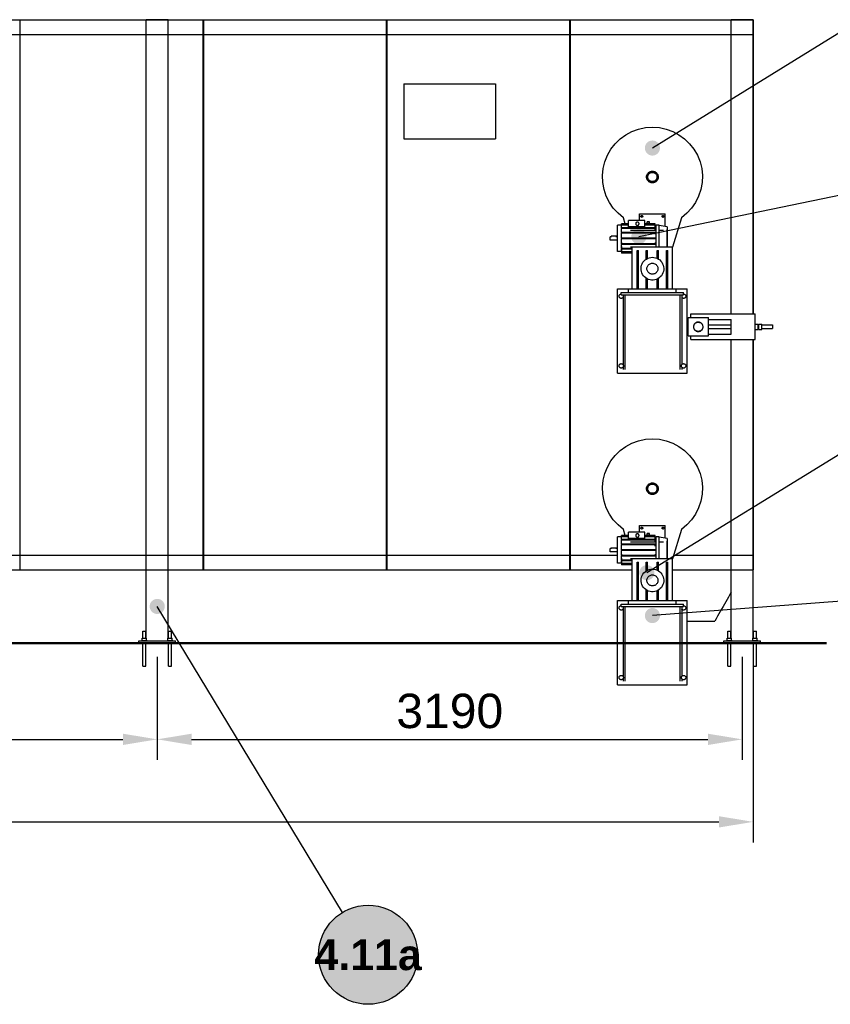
# Model space of a CAD drawing. Header units: millimetres. Extents: x 0 to 420, y 0 to 297.
# Tile 11 of 19: x 171 to 230, y 173 to 244. Entities that reach past the tile are written whole.
import ezdxf
from ezdxf.enums import TextEntityAlignment as Align

# ---------------------------------------------------------------- set-up
doc = ezdxf.new("R2010")
doc.units = ezdxf.units.MM
doc.header["$LTSCALE"] = 0.5
for name, color, linetype, lineweight in [('CONTORNO', 7, 'CONTINUOUS', 50), ('COTAS', 7, 'CONTINUOUS', 25), ('FINO', 7, 'CONTINUOUS', 25), ('RELLENO', 9, 'CONTINUOUS', 13)]:
    doc.layers.add(name, color=color, linetype=linetype, lineweight=lineweight)
doc.styles.add('NEGRITA', font='arialbd.ttf')
doc.styles.get("Standard").update_dxf_attribs({"font": 'arial.ttf'})
doc.dimstyles.new('IRAM', dxfattribs={"dimtxt": 2.5, "dimasz": 2.5, "dimexe": 1.5, "dimexo": 1, "dimgap": 0.8, "dimtad": 1, "dimdec": 1, "dimtxsty": 'Standard', "dimcen": 2.5, "dimazin": 3, "dimtfac": 1, "dimtmove": 0, "dimatfit": 3})

msp = doc.modelspace()

# ---------------------------------------------------------------- hatches: boundary and pattern name
at = {"layer": 'COTAS'}
h = msp.add_hatch(color=7, dxfattribs=at)
edge = h.paths.add_edge_path()
edge.add_arc((216.8, 235.04), 0.55, 0, 360)
h = msp.add_hatch(color=7, dxfattribs=at)
edge = h.paths.add_edge_path()
edge.add_arc((215.8133, 228.5867), 0.55, 0, 360)
h = msp.add_hatch(color=7, dxfattribs=at)
edge = h.paths.add_edge_path()
edge.add_arc((216.4, 204.16), 0.55, 0, 360)
h = msp.add_hatch(color=7, dxfattribs=at)
edge = h.paths.add_edge_path()
edge.add_arc((180.8, 201.7067), 0.55, 0, 360)
h = msp.add_hatch(color=7, dxfattribs=at)
edge = h.paths.add_edge_path()
edge.add_arc((216.8, 201.04), 0.55, 0, 360)
at = {"layer": 'RELLENO', "true_color": 0xffffff}
h = msp.add_hatch(color=7, dxfattribs=at)
edge = h.paths.add_edge_path()
edge.add_arc((196.1333, 176.3733), 3.6, 0, 360)

# ---------------------------------------------------------------- linework, layer by layer
at = {"layer": 'CONTORNO'}
msp.add_line((30.8, 199.04), (229.4667, 199.04), dxfattribs=at)
at = {"layer": 'COTAS'}
for p, q in [((231.0674, 243.8199), (216.8, 235.04)), ((230.6079, 231.6446), (215.8133, 228.5867)), ((231.0648, 213.1574), (216.4, 204.16)), ((230.5439, 202.0972), (216.8, 201.04)), ((194.2692, 179.4531), (180.8, 201.7067))]:
    msp.add_line(p, q, dxfattribs=at)
msp.add_circle((196.1333, 176.3733), 3.6, dxfattribs=at)
at = {"layer": 'FINO'}
for p, q in [((50.8, 244.3733), (224.1333, 244.3733)), ((170.82, 244.3733), (184.1133, 244.3733)), ((170.82, 244.3733), (170.82, 204.3733)), ((180, 199.3867), (180, 244.3733)), ((181.6, 244.3733), (180, 244.3733)), ((181.6, 199.3867), (181.6, 244.3733)), ((184.1133, 244.3733), (184.1133, 204.3733)), ((184.1533, 244.3733), (197.4467, 244.3733)), ((184.1533, 244.3733), (184.1533, 204.3733)), ((197.4467, 244.3733), (197.4467, 204.3733)), ((197.4867, 244.3733), (210.78, 244.3733)), ((197.4867, 244.3733), (197.4867, 204.3733)), ((210.78, 244.3733), (210.78, 204.3733)), ((210.82, 244.3733), (224.1133, 244.3733)), ((210.82, 244.3733), (210.82, 204.3733)), ((222.5333, 222.9733), (222.5333, 244.3733)), ((224.1333, 244.3733), (222.5333, 244.3733)), ((224.1133, 244.3733), (224.1133, 222.9733)), ((224.1333, 222.9733), (224.1333, 244.3733)), ((224.1333, 243.3067), (224.1333, 244.3733)), ((50.8, 243.3067), (224.1333, 243.3067)), ((198.7333, 239.7067), (205.4, 239.7067)), ((198.7333, 239.7067), (198.7333, 235.7067)), ((205.4, 239.7067), (205.4, 235.7067)), ((198.7333, 235.7067), (205.4, 235.7067)), ((214.8267, 229.5333), (214.696, 229.972)), ((215.8667, 229.768), (215.8667, 230.2667)), ((215.8667, 230.2667), (217.7333, 230.2667)), ((217.7333, 229.34), (217.7333, 230.2667)), ((218.904, 229.972), (218.2667, 227.8387)), ((214.5547, 229.4267), (214.2667, 229.4267)), ((214.5547, 229.464), (214.5547, 229.5333)), ((215.0587, 229.5333), (214.5547, 229.5333)), ((214.5547, 229.464), (214.5547, 229.4413)), ((215.0587, 229.464), (214.5547, 229.464)), ((214.5547, 229.244), (214.5547, 229.4413)), ((215.0587, 229.4413), (214.5547, 229.4413)), ((214.5547, 229.2413), (214.5547, 229.2)), ((217.0027, 229.2413), (214.5547, 229.2413)), ((214.5547, 229.0493), (214.5547, 229.2)), ((217.0027, 229.2), (214.5547, 229.2)), ((215.0587, 229.32), (215.0587, 229.768)), ((216.2467, 229.768), (215.0587, 229.768)), ((216.2467, 229.32), (215.0587, 229.32)), ((216.2467, 229.32), (216.2467, 229.768)), ((217.0027, 229.5333), (216.2467, 229.5333)), ((217.0027, 229.464), (216.2467, 229.464)), ((217.0027, 229.4413), (216.2467, 229.4413)), ((216.4187, 229.5333), (216.4187, 229.6667)), ((216.5787, 229.5333), (216.5787, 229.6667)), ((217.0027, 229.464), (217.0027, 229.5333)), ((217.0027, 229.464), (217.0027, 229.4413)), ((217.0027, 229.244), (217.0027, 229.4413)), ((217.0747, 229.384), (217.0027, 229.384)), ((217.0027, 229.2413), (217.0027, 229.2)), ((217.0027, 229.0667), (217.0027, 229.2)), ((217.2907, 229.4267), (217.0747, 229.4267)), ((217.8667, 229.32), (217.2907, 229.4053)), ((213.8133, 228.5933), (213.7333, 228.5933)), ((213.8133, 228.5667), (213.8133, 228.62)), ((214.1867, 228.62), (213.8133, 228.62)), ((214.1867, 228.5667), (214.1867, 228.62)), ((214.2667, 228.5933), (214.1867, 228.5933)), ((214.5547, 228.9013), (214.5547, 228.848)), ((217.0027, 228.9013), (214.5547, 228.9013)), ((214.5547, 228.7667), (214.5547, 228.848)), ((217.0027, 228.848), (214.5547, 228.848)), ((214.5547, 228.496), (214.5547, 228.4373)), ((217.0027, 228.496), (214.5547, 228.496)), ((217.0027, 228.4373), (214.5547, 228.4373)), ((215.2, 229.0667), (217.0747, 229.0667)), ((217.0027, 228.9013), (217.0027, 228.848)), ((217.0027, 228.7667), (217.0027, 228.848)), ((217.0027, 228.496), (217.0027, 228.4373)), ((217.2907, 229.0667), (217.6, 229.0667)), ((217.8667, 227.8667), (217.8667, 229.1067)), ((217.8867, 229.1067), (217.8667, 229.1067)), ((217.8867, 227.8667), (217.8867, 229.1067)), ((214.2667, 228.34), (213.7333, 228.34)), ((214.5547, 228.1667), (214.5547, 228.0853)), ((214.5547, 228.0853), (214.5547, 228.032)), ((217.0027, 228.0853), (214.5547, 228.0853)), ((217.0027, 228.032), (214.5547, 228.032)), ((214.5547, 227.884), (214.5547, 227.7333)), ((214.5547, 227.7333), (214.5547, 227.692)), ((215.3333, 227.7333), (214.5547, 227.7333)), ((215.3333, 227.692), (214.5547, 227.692)), ((215.2, 227.8667), (215.3333, 227.8667)), ((215.3333, 224.8), (215.3333, 227.8667)), ((215.3333, 227.8667), (218.2667, 227.8667)), ((217.0027, 228.1667), (217.0027, 228.0853)), ((217.0027, 228.0853), (217.0027, 228.032)), ((218.2667, 224.8), (218.2667, 227.8667)), ((214.5547, 227.5067), (214.2667, 227.5067)), ((214.5547, 227.6893), (214.5547, 227.492)), ((214.5547, 227.492), (214.5547, 227.4693)), ((215.3333, 227.492), (214.5547, 227.492)), ((214.5547, 227.4693), (214.5547, 227.4)), ((215.3333, 227.4693), (214.5547, 227.4693)), ((215.3333, 227.4), (214.5547, 227.4)), ((215.68, 224.8), (215.68, 227.6)), ((215.68, 227.6), (215.7867, 227.6)), ((215.7867, 224.8), (215.7867, 227.6)), ((216.3467, 226.9573), (216.3467, 227.6)), ((216.3467, 227.6), (216.4533, 227.6)), ((216.4533, 227.0173), (216.4533, 227.6)), ((217.1467, 227.0173), (217.1467, 227.6)), ((217.1467, 227.6), (217.2533, 227.6)), ((217.2533, 226.9573), (217.2533, 227.6)), ((217.8133, 224.8), (217.8133, 227.6)), ((217.8133, 227.6), (217.92, 227.6)), ((217.92, 224.8), (217.92, 227.6)), ((216.3467, 224.8), (216.3467, 225.576)), ((217.2533, 224.8), (217.2533, 225.576)), ((216.4533, 224.8), (216.4533, 225.516)), ((217.1467, 224.8), (217.1467, 225.516)), ((214.2667, 218.6667), (214.2667, 224.8)), ((214.2667, 224.8), (215.0667, 224.8)), ((214.5333, 224.3733), (214.5333, 224.5333)), ((214.5333, 224.5333), (219.0667, 224.5333)), ((214.5333, 224.3733), (219.0667, 224.3733)), ((214.6667, 224.3733), (214.6667, 219.288)), ((214.8, 224.3733), (214.8, 218.9333)), ((215.0667, 224.5333), (215.0667, 224.8)), ((215.0667, 224.8), (218.5333, 224.8)), ((215.28, 224.36), (215.28, 224.3733)), ((215.28, 224.36), (215.52, 224.36)), ((215.52, 224.36), (215.52, 224.3733)), ((218.08, 224.36), (218.08, 224.3733)), ((218.08, 224.36), (218.32, 224.36)), ((218.32, 224.36), (218.32, 224.3733)), ((218.5333, 224.5333), (218.5333, 224.8)), ((218.5333, 224.8), (219.3333, 224.8)), ((218.8, 224.3733), (218.8, 218.9333)), ((218.9333, 224.3733), (218.9333, 219.288)), ((219.0667, 224.3733), (219.0667, 224.5333)), ((219.3333, 218.6667), (219.3333, 224.8)), ((219.4, 221.3733), (219.4, 222.7067)), ((219.4, 222.7067), (220.8667, 222.7067)), ((219.6, 222.7067), (219.6, 222.9733)), ((219.6, 222.9733), (224.2667, 222.9733)), ((220.8667, 221.3733), (220.8667, 222.7067)), ((224.2667, 221.1067), (224.2667, 222.9733)), ((220.8667, 222.5733), (222.5333, 222.5733)), ((220.8667, 222.1733), (222.5333, 222.1733)), ((222.5333, 222.1733), (222.5333, 222.5733)), ((222.5333, 221.5067), (222.5333, 222.5733)), ((224.2667, 222.24), (224.48, 222.24)), ((224.48, 221.84), (224.48, 222.24)), ((224.48, 222.1733), (224.5333, 222.1733)), ((224.5333, 221.84), (224.5333, 222.24)), ((224.5333, 222.24), (224.7467, 222.24)), ((224.7467, 221.84), (224.7467, 222.24)), ((224.7467, 222.1733), (225.5333, 222.1733)), ((219.4, 221.3733), (220.8667, 221.3733)), ((219.6, 221.1067), (219.6, 221.3733)), ((220.8667, 221.9067), (222.5333, 221.9067)), ((220.8667, 221.5067), (222.5333, 221.5067)), ((222.5333, 221.5067), (222.5333, 221.9067)), ((224.2667, 221.84), (224.48, 221.84)), ((224.48, 221.9067), (224.5333, 221.9067)), ((224.5333, 221.84), (224.7467, 221.84)), ((224.7467, 221.9067), (225.5333, 221.9067)), ((219.6, 221.1067), (224.2667, 221.1067)), ((222.5333, 199.3867), (222.5333, 221.1067)), ((224.1133, 221.1067), (224.1133, 204.3733)), ((224.1333, 199.3867), (224.1333, 221.1067)), ((214.6667, 219.112), (214.6667, 218.9333)), ((218.9333, 219.112), (218.9333, 218.9333)), ((214.2667, 218.6667), (219.3333, 218.6667)), ((214.8267, 206.8667), (214.696, 207.3053)), ((215.0587, 206.6533), (215.0587, 207.1013)), ((216.2467, 207.1013), (215.0587, 207.1013)), ((215.8667, 207.1013), (215.8667, 207.6)), ((215.8667, 207.6), (217.7333, 207.6)), ((216.2467, 206.6533), (216.2467, 207.1013)), ((216.4187, 206.8667), (216.4187, 207)), ((216.5787, 206.8667), (216.5787, 207)), ((217.7333, 206.6733), (217.7333, 207.6)), ((218.904, 207.3053), (218.2667, 205.172)), ((214.5547, 206.76), (214.2667, 206.76)), ((214.5547, 206.7973), (214.5547, 206.8667)), ((215.0587, 206.8667), (214.5547, 206.8667)), ((214.5547, 206.7973), (214.5547, 206.7747)), ((215.0587, 206.7973), (214.5547, 206.7973)), ((214.5547, 206.5773), (214.5547, 206.7747)), ((215.0587, 206.7747), (214.5547, 206.7747)), ((214.5547, 206.5747), (214.5547, 206.5333)), ((217.0027, 206.5747), (214.5547, 206.5747)), ((214.5547, 206.3827), (214.5547, 206.5333)), ((217.0027, 206.5333), (214.5547, 206.5333)), ((214.5547, 206.2347), (214.5547, 206.1813)), ((217.0027, 206.2347), (214.5547, 206.2347)), ((216.2467, 206.6533), (215.0587, 206.6533)), ((215.2, 206.4), (217.0747, 206.4)), ((217.0027, 206.8667), (216.2467, 206.8667)), ((217.0027, 206.7973), (216.2467, 206.7973)), ((217.0027, 206.7747), (216.2467, 206.7747)), ((217.0027, 206.7973), (217.0027, 206.8667)), ((217.0027, 206.7973), (217.0027, 206.7747)), ((217.0027, 206.5773), (217.0027, 206.7747)), ((217.0747, 206.7173), (217.0027, 206.7173)), ((217.0027, 206.5747), (217.0027, 206.5333)), ((217.0027, 206.4), (217.0027, 206.5333)), ((217.0027, 206.2347), (217.0027, 206.1813)), ((217.2907, 206.76), (217.0747, 206.76)), ((217.8667, 206.6533), (217.2907, 206.7387)), ((217.2907, 206.4), (217.6, 206.4)), ((217.8667, 205.2), (217.8667, 206.44)), ((217.8867, 206.44), (217.8667, 206.44)), ((217.8867, 205.2), (217.8867, 206.44)), ((213.8133, 205.9267), (213.7333, 205.9267)), ((214.2667, 205.6733), (213.7333, 205.6733)), ((213.8133, 205.9), (213.8133, 205.9533)), ((214.1867, 205.9533), (213.8133, 205.9533)), ((214.1867, 205.9), (214.1867, 205.9533)), ((214.2667, 205.9267), (214.1867, 205.9267)), ((214.5547, 206.1), (214.5547, 206.1813)), ((217.0027, 206.1813), (214.5547, 206.1813)), ((214.5547, 205.8293), (214.5547, 205.7707)), ((217.0027, 205.8293), (214.5547, 205.8293)), ((217.0027, 205.7707), (214.5547, 205.7707)), ((214.5547, 205.5), (214.5547, 205.4187)), ((217.0027, 206.1), (217.0027, 206.1813)), ((217.0027, 205.8293), (217.0027, 205.7707)), ((217.0027, 205.5), (217.0027, 205.4187)), ((50.8, 205.44), (214.2667, 205.44)), ((214.5547, 204.84), (214.2667, 204.84)), ((214.5547, 205.4187), (214.5547, 205.3653)), ((217.0027, 205.4187), (214.5547, 205.4187)), ((217.0027, 205.3653), (214.5547, 205.3653)), ((214.5547, 205.2173), (214.5547, 205.0667)), ((214.5547, 205.0667), (214.5547, 205.0253)), ((215.3333, 205.0667), (214.5547, 205.0667)), ((215.3333, 205.0253), (214.5547, 205.0253)), ((214.5547, 205.0227), (214.5547, 204.8253)), ((214.5547, 204.8253), (214.5547, 204.8027)), ((215.3333, 204.8253), (214.5547, 204.8253)), ((214.5547, 204.8027), (214.5547, 204.7333)), ((215.3333, 204.8027), (214.5547, 204.8027)), ((215.2, 205.2), (215.3333, 205.2)), ((215.3333, 202.1333), (215.3333, 205.2)), ((215.3333, 205.2), (218.2667, 205.2)), ((215.68, 202.1333), (215.68, 204.9333)), ((215.68, 204.9333), (215.7867, 204.9333)), ((215.7867, 202.1333), (215.7867, 204.9333)), ((216.3467, 204.2907), (216.3467, 204.9333)), ((216.3467, 204.9333), (216.4533, 204.9333)), ((216.4533, 204.3507), (216.4533, 204.9333)), ((217.0027, 205.4187), (217.0027, 205.3653)), ((217.1467, 204.3507), (217.1467, 204.9333)), ((217.1467, 204.9333), (217.2533, 204.9333)), ((217.2533, 204.2907), (217.2533, 204.9333)), ((217.8133, 202.1333), (217.8133, 204.9333)), ((217.8133, 204.9333), (217.92, 204.9333)), ((217.92, 202.1333), (217.92, 204.9333)), ((218.2667, 202.1333), (218.2667, 205.2)), ((218.3467, 205.44), (224.1333, 205.44)), ((224.1333, 204.3733), (224.1333, 205.44)), ((50.8, 204.3733), (215.3333, 204.3733)), ((170.82, 204.3733), (184.1133, 204.3733)), ((184.1533, 204.3733), (197.4467, 204.3733)), ((197.4867, 204.3733), (210.78, 204.3733)), ((210.82, 204.3733), (215.3333, 204.3733)), ((215.3333, 204.7333), (214.5547, 204.7333)), ((218.2667, 204.3733), (224.1133, 204.3733)), ((218.2667, 204.3733), (224.1333, 204.3733)), ((216.3467, 202.1333), (216.3467, 202.9093)), ((216.4533, 202.1333), (216.4533, 202.8493)), ((217.1467, 202.1333), (217.1467, 202.8493)), ((217.2533, 202.1333), (217.2533, 202.9093)), ((214.2667, 196), (214.2667, 202.1333)), ((214.2667, 202.1333), (215.0667, 202.1333)), ((215.0667, 201.8667), (215.0667, 202.1333)), ((215.0667, 202.1333), (218.5333, 202.1333)), ((218.5333, 201.8667), (218.5333, 202.1333)), ((218.5333, 202.1333), (219.3333, 202.1333)), ((219.3333, 196), (219.3333, 202.1333)), ((214.5333, 201.7067), (214.5333, 201.8667)), ((214.5333, 201.8667), (219.0667, 201.8667)), ((214.5333, 201.7067), (219.0667, 201.7067)), ((214.6667, 201.7067), (214.6667, 196.6213)), ((214.8, 201.7067), (214.8, 196.2667)), ((215.28, 201.6933), (215.28, 201.7067)), ((215.28, 201.6933), (215.52, 201.6933)), ((215.52, 201.6933), (215.52, 201.7067)), ((218.08, 201.6933), (218.08, 201.7067)), ((218.08, 201.6933), (218.32, 201.6933)), ((218.32, 201.6933), (218.32, 201.7067)), ((218.8, 201.7067), (218.8, 196.2667)), ((218.9333, 201.7067), (218.9333, 196.6213)), ((219.0667, 201.7067), (219.0667, 201.8667)), ((219.3333, 200.64), (221.3333, 200.64)), ((179.76, 199.3867), (179.76, 199.9067)), ((179.9733, 199.3867), (179.9733, 199.9067)), ((181.6267, 199.3867), (181.6267, 199.9067)), ((181.84, 199.3867), (181.84, 199.9067)), ((222.2933, 199.3867), (222.2933, 199.9067)), ((222.5067, 199.3867), (222.5067, 199.9067)), ((224.16, 199.3867), (224.16, 199.9067)), ((224.3733, 199.3867), (224.3733, 199.9067)), ((179.4667, 199.04), (179.4667, 199.2)), ((179.4667, 199.2), (182.1333, 199.2)), ((179.6667, 199.2), (179.6667, 199.24)), ((179.7067, 199.2), (179.7067, 199.3867)), ((179.7067, 199.3867), (180.0267, 199.3867)), ((180.0267, 199.2), (180.0267, 199.3867)), ((180.0667, 199.2), (180.0667, 199.24)), ((181.5333, 199.2), (181.5333, 199.24)), ((181.5733, 199.2), (181.5733, 199.3867)), ((181.5733, 199.3867), (181.8933, 199.3867)), ((181.8933, 199.2), (181.8933, 199.3867)), ((181.9333, 199.2), (181.9333, 199.24)), ((182.1333, 199.04), (182.1333, 199.2)), ((222, 199.04), (222, 199.2)), ((222, 199.2), (224.6667, 199.2)), ((222.2, 199.2), (222.2, 199.24)), ((222.24, 199.2), (222.24, 199.3867)), ((222.24, 199.3867), (222.56, 199.3867)), ((222.56, 199.2), (222.56, 199.3867)), ((222.6, 199.2), (222.6, 199.24)), ((224.0667, 199.2), (224.0667, 199.24)), ((224.1067, 199.2), (224.1067, 199.3867)), ((224.1067, 199.3867), (224.4267, 199.3867)), ((224.4267, 199.2), (224.4267, 199.3867)), ((224.4667, 199.2), (224.4667, 199.24)), ((224.6667, 199.04), (224.6667, 199.2)), ((179.4667, 199.04), (182.1333, 199.04)), ((179.76, 197.3733), (179.76, 199.04)), ((179.9733, 197.3733), (179.9733, 199.04)), ((181.6267, 197.3733), (181.6267, 199.04)), ((181.84, 197.3733), (181.84, 199.04)), ((222, 199.04), (224.6667, 199.04)), ((222.2933, 197.3733), (222.2933, 199.04)), ((222.5067, 197.3733), (222.5067, 199.04)), ((224.16, 197.3733), (224.16, 199.04)), ((224.3733, 197.3733), (224.3733, 199.04)), ((214.6667, 196.4453), (214.6667, 196.2667)), ((218.9333, 196.4453), (218.9333, 196.2667)), ((214.2667, 196), (219.3333, 196))]:
    msp.add_line(p, q, dxfattribs=at)
for points in [[(214.696, 229.972), (214.3027, 230.296), (213.9587, 230.6707), (213.6693, 231.0893), (213.4427, 231.5453), (213.2813, 232.028), (213.1893, 232.528), (213.1693, 233.0373), (213.2187, 233.544), (213.3387, 234.0373), (213.528, 234.5107), (213.78, 234.952), (214.092, 235.3547), (214.4573, 235.7093), (214.868, 236.0093), (215.316, 236.2493), (215.7947, 236.424), (216.292, 236.5307), (216.8, 236.5667), (217.308, 236.5307), (217.8053, 236.424), (218.284, 236.2493), (218.732, 236.0093), (219.1427, 235.7093), (219.508, 235.3547), (219.82, 234.952), (220.072, 234.5107), (220.2613, 234.0373), (220.3813, 233.544), (220.4307, 233.0373), (220.4107, 232.528), (220.3187, 232.028), (220.1573, 231.5453), (219.9307, 231.0893), (219.6413, 230.6707), (219.2973, 230.296), (218.904, 229.972)], [(216.8, 233.36), (216.86, 233.356), (216.9173, 233.344), (216.9733, 233.3227), (217.0267, 233.2947), (217.0747, 233.26), (217.1173, 233.2187), (217.1533, 233.172), (217.184, 233.12), (217.2053, 233.0653), (217.22, 233.008), (217.2267, 232.948), (217.224, 232.8893), (217.2133, 232.8307), (217.196, 232.7733), (217.1693, 232.72), (217.136, 232.6707), (217.096, 232.6267), (217.0507, 232.588), (217, 232.556), (216.9453, 232.532), (216.8893, 232.516), (216.8293, 232.508), (216.7707, 232.508), (216.7107, 232.516), (216.6547, 232.532), (216.6, 232.556), (216.5493, 232.588), (216.504, 232.6267), (216.464, 232.6707), (216.4307, 232.72), (216.404, 232.7733), (216.3867, 232.8307), (216.376, 232.8893), (216.3733, 232.948), (216.38, 233.008), (216.3947, 233.0653), (216.416, 233.12), (216.4467, 233.172), (216.4827, 233.2187), (216.5253, 233.26), (216.5733, 233.2947), (216.6267, 233.3227), (216.6827, 233.344), (216.74, 233.356), (216.8, 233.36)], [(216.8, 233.3333), (216.8573, 233.3293), (216.9133, 233.3173), (216.9667, 233.2973), (217.016, 233.2693), (217.0613, 233.236), (217.1027, 233.1947), (217.136, 233.1493), (217.164, 233.1), (217.184, 233.0467), (217.196, 232.9907), (217.2, 232.9333), (217.196, 232.876), (217.184, 232.82), (217.164, 232.7667), (217.136, 232.7173), (217.1027, 232.672), (217.0613, 232.6307), (217.016, 232.5973), (216.9667, 232.5693), (216.9133, 232.5493), (216.8573, 232.5373), (216.8, 232.5333), (216.7427, 232.5373), (216.6867, 232.5493), (216.6333, 232.5693), (216.584, 232.5973), (216.5387, 232.6307), (216.4973, 232.672), (216.464, 232.7173), (216.436, 232.7667), (216.416, 232.82), (216.404, 232.876), (216.4, 232.9333), (216.404, 232.9907), (216.416, 233.0467), (216.436, 233.1), (216.464, 233.1493), (216.4973, 233.1947), (216.5387, 233.236), (216.584, 233.2693), (216.6333, 233.2973), (216.6867, 233.3173), (216.7427, 233.3293), (216.8, 233.3333)], [(216.8, 233.2667), (216.8467, 233.264), (216.892, 233.2533), (216.936, 233.2373), (216.976, 233.216), (217.0147, 233.1893), (217.048, 233.156), (217.076, 233.12), (217.1, 233.08), (217.1173, 233.036), (217.128, 232.9907), (217.1333, 232.9453), (217.132, 232.8987), (217.124, 232.8533), (217.1093, 232.808), (217.0893, 232.7667), (217.0627, 232.728), (217.032, 232.6933), (216.996, 232.664), (216.956, 232.6387), (216.9147, 232.62), (216.8693, 232.6067), (216.8227, 232.6013), (216.7773, 232.6013), (216.7307, 232.6067), (216.6853, 232.62), (216.644, 232.6387), (216.604, 232.664), (216.568, 232.6933), (216.5373, 232.728), (216.5107, 232.7667), (216.4907, 232.808), (216.476, 232.8533), (216.468, 232.8987), (216.4667, 232.9453), (216.472, 232.9907), (216.4827, 233.036), (216.5, 233.08), (216.524, 233.12), (216.552, 233.156), (216.5853, 233.1893), (216.624, 233.216), (216.664, 233.2373), (216.708, 233.2533), (216.7533, 233.264), (216.8, 233.2667)], [(216.0267, 230.1333), (216.036, 230.1333), (216.0453, 230.1307), (216.0533, 230.128), (216.0613, 230.1227), (216.0693, 230.1173), (216.076, 230.1107), (216.0813, 230.104), (216.0867, 230.096), (216.0907, 230.0867), (216.092, 230.0787), (216.0933, 230.0693), (216.0933, 230.06), (216.092, 230.0507), (216.088, 230.0413), (216.084, 230.0333), (216.0787, 230.0253), (216.0733, 230.0187), (216.0653, 230.0133), (216.0573, 230.008), (216.0493, 230.004), (216.04, 230.0013), (216.0307, 230), (216.0227, 230), (216.0133, 230.0013), (216.004, 230.004), (215.996, 230.008), (215.988, 230.0133), (215.98, 230.0187), (215.9747, 230.0253), (215.9693, 230.0333), (215.9653, 230.0413), (215.9613, 230.0507), (215.96, 230.06), (215.96, 230.0693), (215.9613, 230.0787), (215.9627, 230.0867), (215.9667, 230.096), (215.972, 230.104), (215.9773, 230.1107), (215.984, 230.1173), (215.992, 230.1227), (216, 230.128), (216.008, 230.1307), (216.0173, 230.1333), (216.0267, 230.1333)], [(217.5733, 230.1333), (217.5827, 230.1333), (217.592, 230.1307), (217.6, 230.128), (217.608, 230.1227), (217.616, 230.1173), (217.6227, 230.1107), (217.628, 230.104), (217.6333, 230.096), (217.6373, 230.0867), (217.6387, 230.0787), (217.64, 230.0693), (217.64, 230.06), (217.6387, 230.0507), (217.6347, 230.0413), (217.6307, 230.0333), (217.6253, 230.0253), (217.62, 230.0187), (217.612, 230.0133), (217.604, 230.008), (217.596, 230.004), (217.5867, 230.0013), (217.5773, 230), (217.5693, 230), (217.56, 230.0013), (217.5507, 230.004), (217.5427, 230.008), (217.5347, 230.0133), (217.5267, 230.0187), (217.5213, 230.0253), (217.516, 230.0333), (217.512, 230.0413), (217.508, 230.0507), (217.5067, 230.06), (217.5067, 230.0693), (217.508, 230.0787), (217.5093, 230.0867), (217.5133, 230.096), (217.5187, 230.104), (217.524, 230.1107), (217.5307, 230.1173), (217.5387, 230.1227), (217.5467, 230.128), (217.5547, 230.1307), (217.564, 230.1333), (217.5733, 230.1333)], [(214.2667, 227.5067), (214.2667, 227.72), (214.2667, 227.9333), (214.2667, 228.1467), (214.2667, 228.36), (214.2667, 228.5733), (214.2667, 228.7867), (214.2667, 229), (214.2667, 229.2133), (214.2667, 229.4267)], [(214.5547, 229.2413), (214.5547, 229.288), (214.5547, 229.3347), (214.5547, 229.38), (214.5547, 229.4267)], [(214.5547, 228.9013), (214.5547, 228.976), (214.5547, 229.0507), (214.5547, 229.1253), (214.5547, 229.2)], [(215.7067, 229.6533), (215.6893, 229.652), (215.6733, 229.6493), (215.6573, 229.6427), (215.6427, 229.6347), (215.6293, 229.6253), (215.6173, 229.6133), (215.6067, 229.6), (215.5987, 229.5853), (215.592, 229.5707), (215.588, 229.5547), (215.5867, 229.5373), (215.5867, 229.5213), (215.5907, 229.504), (215.596, 229.488), (215.6027, 229.4733), (215.612, 229.46), (215.6227, 229.4467), (215.636, 229.436), (215.6507, 229.428), (215.6653, 229.42), (215.6813, 229.416), (215.6987, 229.4133), (215.7147, 229.4133), (215.732, 229.416), (215.748, 229.42), (215.7627, 229.428), (215.7773, 229.436), (215.7907, 229.4467), (215.8013, 229.46), (215.8107, 229.4733), (215.8173, 229.488), (215.8227, 229.504), (215.8267, 229.5213), (215.8267, 229.5373), (215.8253, 229.5547), (215.8213, 229.5707), (215.8147, 229.5853), (215.8067, 229.6), (215.796, 229.6133), (215.784, 229.6253), (215.7707, 229.6347), (215.756, 229.6427), (215.74, 229.6493), (215.724, 229.652), (215.7067, 229.6533)], [(216.4187, 229.6667), (216.4587, 229.6667), (216.4987, 229.6667), (216.5387, 229.6667), (216.5787, 229.6667)], [(216.5787, 229.6667), (216.5387, 229.6667), (216.4987, 229.6667), (216.4587, 229.6667), (216.4187, 229.6667)], [(217.0747, 227.8667), (217.0747, 228.0893), (217.0747, 228.312), (217.0747, 228.5347), (217.0747, 228.7587), (217.0747, 228.9813), (217.0747, 229.204), (217.0747, 229.4267)], [(217.2907, 227.8667), (217.2907, 228.0893), (217.2907, 228.312), (217.2907, 228.5347), (217.2907, 228.7587), (217.2907, 228.9813), (217.2907, 229.204), (217.2907, 229.4267)], [(217.8667, 229.32), (217.8667, 229.2667), (217.8667, 229.2133), (217.8667, 229.16), (217.8667, 229.1067)], [(213.7333, 228.34), (213.7333, 228.4027), (213.7333, 228.4667), (213.7333, 228.5307), (213.7333, 228.5933)], [(214.5547, 228.496), (214.5547, 228.584), (214.5547, 228.672), (214.5547, 228.76), (214.5547, 228.848)], [(214.5547, 228.0853), (214.5547, 228.1733), (214.5547, 228.2613), (214.5547, 228.3493), (214.5547, 228.4373)], [(214.5547, 227.7333), (214.5547, 227.808), (214.5547, 227.8827), (214.5547, 227.9573), (214.5547, 228.032)], [(214.5547, 227.5067), (214.5547, 227.5533), (214.5547, 227.5987), (214.5547, 227.6453), (214.5547, 227.692)], [(216.8, 227.0933), (216.9147, 227.0853), (217.028, 227.0613), (217.136, 227.0213), (217.2387, 226.968), (217.332, 226.9), (217.4147, 226.82), (217.4853, 226.7293), (217.5427, 226.6293), (217.5867, 226.5227), (217.6147, 226.4107), (217.6267, 226.296), (217.6227, 226.18), (217.6027, 226.0667), (217.5667, 225.9573), (217.516, 225.8533), (217.452, 225.7573), (217.3747, 225.672), (217.2853, 225.5973), (217.188, 225.5373), (217.0827, 225.4893), (216.972, 225.4587), (216.8573, 225.4427), (216.7427, 225.4427), (216.628, 225.4587), (216.5173, 225.4893), (216.412, 225.5373), (216.3147, 225.5973), (216.2253, 225.672), (216.148, 225.7573), (216.084, 225.8533), (216.0333, 225.9573), (215.9973, 226.0667), (215.9773, 226.18), (215.9733, 226.296), (215.9853, 226.4107), (216.0133, 226.5227), (216.0573, 226.6293), (216.1147, 226.7293), (216.1853, 226.82), (216.268, 226.9), (216.3613, 226.968), (216.464, 227.0213), (216.572, 227.0613), (216.6853, 227.0853), (216.8, 227.0933)], [(216.8, 226.6667), (216.8573, 226.6627), (216.9133, 226.6507), (216.9667, 226.6307), (217.016, 226.6027), (217.0613, 226.5693), (217.1027, 226.528), (217.136, 226.4827), (217.164, 226.4333), (217.184, 226.38), (217.196, 226.324), (217.2, 226.2667), (217.196, 226.2093), (217.184, 226.1533), (217.164, 226.1), (217.136, 226.0507), (217.1027, 226.0053), (217.0613, 225.964), (217.016, 225.9307), (216.9667, 225.9027), (216.9133, 225.8827), (216.8573, 225.8707), (216.8, 225.8667), (216.7427, 225.8707), (216.6867, 225.8827), (216.6333, 225.9027), (216.584, 225.9307), (216.5387, 225.964), (216.4973, 226.0053), (216.464, 226.0507), (216.436, 226.1), (216.416, 226.1533), (216.404, 226.2093), (216.4, 226.2667), (216.404, 226.324), (216.416, 226.38), (216.436, 226.4333), (216.464, 226.4827), (216.4973, 226.528), (216.5387, 226.5693), (216.584, 226.6027), (216.6333, 226.6307), (216.6867, 226.6507), (216.7427, 226.6627), (216.8, 226.6667)], [(214.6667, 224.1787), (214.6533, 224.16), (214.636, 224.144), (214.6187, 224.1307), (214.5973, 224.12), (214.576, 224.112), (214.5547, 224.108), (214.532, 224.1067), (214.5093, 224.108), (214.4867, 224.1133), (214.4653, 224.1213), (214.4453, 224.1333), (214.428, 224.1467), (214.412, 224.1627), (214.3987, 224.1813), (214.3867, 224.2013), (214.38, 224.2227), (214.3747, 224.2453), (214.3733, 224.268), (214.3747, 224.2907), (214.38, 224.312), (214.388, 224.3333), (214.3987, 224.3533), (214.4133, 224.372), (214.4293, 224.388), (214.4467, 224.4013), (214.4667, 224.412), (214.488, 224.42), (214.5107, 224.4253), (214.5333, 224.4267)], [(214.652, 224.3733), (214.6547, 224.3707), (214.6573, 224.368), (214.66, 224.364), (214.6627, 224.3613), (214.664, 224.3587), (214.6667, 224.3547)], [(219.0667, 224.4267), (219.0893, 224.4253), (219.112, 224.42), (219.1333, 224.412), (219.1533, 224.4013), (219.1707, 224.388), (219.1867, 224.372), (219.2013, 224.3533), (219.212, 224.3333), (219.22, 224.312), (219.2253, 224.2907), (219.2267, 224.268), (219.2253, 224.2453), (219.22, 224.2227), (219.2133, 224.2013), (219.2013, 224.1813), (219.188, 224.1627), (219.172, 224.1467), (219.1547, 224.1333), (219.1347, 224.1213), (219.1133, 224.1133), (219.0907, 224.108), (219.068, 224.1067), (219.0453, 224.108), (219.024, 224.112), (219.0027, 224.12), (218.9813, 224.1307), (218.964, 224.144), (218.9467, 224.16), (218.9333, 224.1787)], [(218.9333, 224.3547), (218.936, 224.3587), (218.9373, 224.3613), (218.94, 224.364), (218.9427, 224.368), (218.9453, 224.3707), (218.948, 224.3733)], [(220.1333, 222.3867), (220.0853, 222.3827), (220.0373, 222.3733), (219.992, 222.3573), (219.9493, 222.3333), (219.9107, 222.3053), (219.876, 222.272), (219.8453, 222.2333), (219.8213, 222.192), (219.804, 222.1467), (219.792, 222.1), (219.7867, 222.052), (219.788, 222.004), (219.7973, 221.956), (219.812, 221.9107), (219.8333, 221.8667), (219.86, 221.8267), (219.892, 221.7907), (219.9293, 221.76), (219.9707, 221.7333), (220.0147, 221.7147), (220.0613, 221.7013), (220.1093, 221.6947), (220.1573, 221.6947), (220.2053, 221.7013), (220.252, 221.7147), (220.296, 221.7333), (220.3373, 221.76), (220.3747, 221.7907), (220.4067, 221.8267), (220.4333, 221.8667), (220.4547, 221.9107), (220.4693, 221.956), (220.4787, 222.004), (220.48, 222.052), (220.4747, 222.1), (220.4627, 222.1467), (220.4453, 222.192), (220.4213, 222.2333), (220.3907, 222.272), (220.356, 222.3053), (220.3173, 222.3333), (220.2747, 222.3573), (220.2293, 222.3733), (220.1813, 222.3827), (220.1333, 222.3867)], [(220.1333, 222.3733), (220.18, 222.3707), (220.2253, 222.36), (220.2693, 222.344), (220.3093, 222.3227), (220.348, 222.296), (220.3813, 222.2627), (220.4093, 222.2267), (220.4333, 222.1867), (220.4507, 222.1427), (220.4613, 222.0973), (220.4667, 222.052), (220.4653, 222.0053), (220.4573, 221.96), (220.4427, 221.9147), (220.4227, 221.8733), (220.396, 221.8347), (220.3653, 221.8), (220.3293, 221.7707), (220.2893, 221.7453), (220.248, 221.7267), (220.2027, 221.7133), (220.156, 221.708), (220.1107, 221.708), (220.064, 221.7133), (220.0187, 221.7267), (219.9773, 221.7453), (219.9373, 221.7707), (219.9013, 221.8), (219.8707, 221.8347), (219.844, 221.8733), (219.824, 221.9147), (219.8093, 221.96), (219.8013, 222.0053), (219.8, 222.052), (219.8053, 222.0973), (219.816, 222.1427), (219.8333, 222.1867), (219.8573, 222.2267), (219.8853, 222.2627), (219.9187, 222.296), (219.9573, 222.3227), (219.9973, 222.344), (220.0413, 222.36), (220.0867, 222.3707), (220.1333, 222.3733)], [(225.5333, 222.1733), (225.5333, 222.1067), (225.5333, 222.04), (225.5333, 221.9733), (225.5333, 221.9067)], [(214.5333, 219.36), (214.556, 219.3587), (214.5773, 219.3533), (214.5987, 219.3467), (214.6187, 219.336), (214.636, 219.3227), (214.652, 219.3067), (214.6653, 219.2893), (214.6773, 219.2707), (214.6853, 219.2493), (214.6907, 219.228), (214.6933, 219.2053), (214.692, 219.1827), (214.688, 219.1613), (214.6813, 219.14), (214.672, 219.12), (214.66, 219.1013), (214.644, 219.0853), (214.628, 219.0707), (214.608, 219.0587), (214.588, 219.0493), (214.5667, 219.044), (214.544, 219.04), (214.5227, 219.04), (214.5, 219.044), (214.4787, 219.0493), (214.4587, 219.0587), (214.4387, 219.0707), (214.4227, 219.0853), (214.4067, 219.1013), (214.3947, 219.12), (214.3853, 219.14), (214.3787, 219.1613), (214.3747, 219.1827), (214.3733, 219.2053), (214.376, 219.228), (214.3813, 219.2493), (214.3893, 219.2707), (214.4013, 219.2893), (214.4147, 219.3067), (214.4307, 219.3227), (214.448, 219.336), (214.468, 219.3467), (214.4893, 219.3533), (214.5107, 219.3587), (214.5333, 219.36)], [(219.0667, 219.36), (219.0893, 219.3587), (219.1107, 219.3533), (219.132, 219.3467), (219.152, 219.336), (219.1693, 219.3227), (219.1853, 219.3067), (219.1987, 219.2893), (219.2107, 219.2707), (219.2187, 219.2493), (219.224, 219.228), (219.2267, 219.2053), (219.2253, 219.1827), (219.2213, 219.1613), (219.2147, 219.14), (219.2053, 219.12), (219.1933, 219.1013), (219.1773, 219.0853), (219.1613, 219.0707), (219.1413, 219.0587), (219.1213, 219.0493), (219.1, 219.044), (219.0773, 219.04), (219.056, 219.04), (219.0333, 219.044), (219.012, 219.0493), (218.992, 219.0587), (218.972, 219.0707), (218.956, 219.0853), (218.94, 219.1013), (218.928, 219.12), (218.9187, 219.14), (218.912, 219.1613), (218.908, 219.1827), (218.9067, 219.2053), (218.9093, 219.228), (218.9147, 219.2493), (218.9227, 219.2707), (218.9347, 219.2893), (218.948, 219.3067), (218.964, 219.3227), (218.9813, 219.336), (219.0013, 219.3467), (219.0227, 219.3533), (219.044, 219.3587), (219.0667, 219.36)], [(214.696, 207.3053), (214.3027, 207.6293), (213.9587, 208.004), (213.6693, 208.4227), (213.4427, 208.8787), (213.2813, 209.3613), (213.1893, 209.8613), (213.1693, 210.3707), (213.2187, 210.8773), (213.3387, 211.3707), (213.528, 211.844), (213.78, 212.2853), (214.092, 212.688), (214.4573, 213.0427), (214.868, 213.3427), (215.316, 213.5827), (215.7947, 213.7573), (216.292, 213.864), (216.8, 213.9), (217.308, 213.864), (217.8053, 213.7573), (218.284, 213.5827), (218.732, 213.3427), (219.1427, 213.0427), (219.508, 212.688), (219.82, 212.2853), (220.072, 211.844), (220.2613, 211.3707), (220.3813, 210.8773), (220.4307, 210.3707), (220.4107, 209.8613), (220.3187, 209.3613), (220.1573, 208.8787), (219.9307, 208.4227), (219.6413, 208.004), (219.2973, 207.6293), (218.904, 207.3053)], [(216.8, 210.6933), (216.86, 210.6893), (216.9173, 210.6773), (216.9733, 210.656), (217.0267, 210.628), (217.0747, 210.5933), (217.1173, 210.552), (217.1533, 210.5053), (217.184, 210.4533), (217.2053, 210.3987), (217.22, 210.3413), (217.2267, 210.2813), (217.224, 210.2227), (217.2133, 210.164), (217.196, 210.1067), (217.1693, 210.0533), (217.136, 210.004), (217.096, 209.96), (217.0507, 209.9213), (217, 209.8893), (216.9453, 209.8653), (216.8893, 209.8493), (216.8293, 209.8413), (216.7707, 209.8413), (216.7107, 209.8493), (216.6547, 209.8653), (216.6, 209.8893), (216.5493, 209.9213), (216.504, 209.96), (216.464, 210.004), (216.4307, 210.0533), (216.404, 210.1067), (216.3867, 210.164), (216.376, 210.2227), (216.3733, 210.2813), (216.38, 210.3413), (216.3947, 210.3987), (216.416, 210.4533), (216.4467, 210.5053), (216.4827, 210.552), (216.5253, 210.5933), (216.5733, 210.628), (216.6267, 210.656), (216.6827, 210.6773), (216.74, 210.6893), (216.8, 210.6933)], [(216.8, 210.6667), (216.8573, 210.6627), (216.9133, 210.6507), (216.9667, 210.6307), (217.016, 210.6027), (217.0613, 210.5693), (217.1027, 210.528), (217.136, 210.4827), (217.164, 210.4333), (217.184, 210.38), (217.196, 210.324), (217.2, 210.2667), (217.196, 210.2093), (217.184, 210.1533), (217.164, 210.1), (217.136, 210.0507), (217.1027, 210.0053), (217.0613, 209.964), (217.016, 209.9307), (216.9667, 209.9027), (216.9133, 209.8827), (216.8573, 209.8707), (216.8, 209.8667), (216.7427, 209.8707), (216.6867, 209.8827), (216.6333, 209.9027), (216.584, 209.9307), (216.5387, 209.964), (216.4973, 210.0053), (216.464, 210.0507), (216.436, 210.1), (216.416, 210.1533), (216.404, 210.2093), (216.4, 210.2667), (216.404, 210.324), (216.416, 210.38), (216.436, 210.4333), (216.464, 210.4827), (216.4973, 210.528), (216.5387, 210.5693), (216.584, 210.6027), (216.6333, 210.6307), (216.6867, 210.6507), (216.7427, 210.6627), (216.8, 210.6667)], [(216.8, 210.6), (216.8467, 210.5973), (216.892, 210.5867), (216.936, 210.5707), (216.976, 210.5493), (217.0147, 210.5227), (217.048, 210.4893), (217.076, 210.4533), (217.1, 210.4133), (217.1173, 210.3693), (217.128, 210.324), (217.1333, 210.2787), (217.132, 210.232), (217.124, 210.1867), (217.1093, 210.1413), (217.0893, 210.1), (217.0627, 210.0613), (217.032, 210.0267), (216.996, 209.9973), (216.956, 209.972), (216.9147, 209.9533), (216.8693, 209.94), (216.8227, 209.9347), (216.7773, 209.9347), (216.7307, 209.94), (216.6853, 209.9533), (216.644, 209.972), (216.604, 209.9973), (216.568, 210.0267), (216.5373, 210.0613), (216.5107, 210.1), (216.4907, 210.1413), (216.476, 210.1867), (216.468, 210.232), (216.4667, 210.2787), (216.472, 210.324), (216.4827, 210.3693), (216.5, 210.4133), (216.524, 210.4533), (216.552, 210.4893), (216.5853, 210.5227), (216.624, 210.5493), (216.664, 210.5707), (216.708, 210.5867), (216.7533, 210.5973), (216.8, 210.6)], [(215.7067, 206.9867), (215.6893, 206.9853), (215.6733, 206.9827), (215.6573, 206.976), (215.6427, 206.968), (215.6293, 206.9587), (215.6173, 206.9467), (215.6067, 206.9333), (215.5987, 206.9187), (215.592, 206.904), (215.588, 206.888), (215.5867, 206.8707), (215.5867, 206.8547), (215.5907, 206.8373), (215.596, 206.8213), (215.6027, 206.8067), (215.612, 206.7933), (215.6227, 206.78), (215.636, 206.7693), (215.6507, 206.7613), (215.6653, 206.7533), (215.6813, 206.7493), (215.6987, 206.7467), (215.7147, 206.7467), (215.732, 206.7493), (215.748, 206.7533), (215.7627, 206.7613), (215.7773, 206.7693), (215.7907, 206.78), (215.8013, 206.7933), (215.8107, 206.8067), (215.8173, 206.8213), (215.8227, 206.8373), (215.8267, 206.8547), (215.8267, 206.8707), (215.8253, 206.888), (215.8213, 206.904), (215.8147, 206.9187), (215.8067, 206.9333), (215.796, 206.9467), (215.784, 206.9587), (215.7707, 206.968), (215.756, 206.976), (215.74, 206.9827), (215.724, 206.9853), (215.7067, 206.9867)], [(216.0267, 207.4667), (216.036, 207.4667), (216.0453, 207.464), (216.0533, 207.4613), (216.0613, 207.456), (216.0693, 207.4507), (216.076, 207.444), (216.0813, 207.4373), (216.0867, 207.4293), (216.0907, 207.42), (216.092, 207.412), (216.0933, 207.4027), (216.0933, 207.3933), (216.092, 207.384), (216.088, 207.3747), (216.084, 207.3667), (216.0787, 207.3587), (216.0733, 207.352), (216.0653, 207.3467), (216.0573, 207.3413), (216.0493, 207.3373), (216.04, 207.3347), (216.0307, 207.3333), (216.0227, 207.3333), (216.0133, 207.3347), (216.004, 207.3373), (215.996, 207.3413), (215.988, 207.3467), (215.98, 207.352), (215.9747, 207.3587), (215.9693, 207.3667), (215.9653, 207.3747), (215.9613, 207.384), (215.96, 207.3933), (215.96, 207.4027), (215.9613, 207.412), (215.9627, 207.42), (215.9667, 207.4293), (215.972, 207.4373), (215.9773, 207.444), (215.984, 207.4507), (215.992, 207.456), (216, 207.4613), (216.008, 207.464), (216.0173, 207.4667), (216.0267, 207.4667)], [(216.4187, 207), (216.4587, 207), (216.4987, 207), (216.5387, 207), (216.5787, 207)], [(216.5787, 207), (216.5387, 207), (216.4987, 207), (216.4587, 207), (216.4187, 207)], [(217.5733, 207.4667), (217.5827, 207.4667), (217.592, 207.464), (217.6, 207.4613), (217.608, 207.456), (217.616, 207.4507), (217.6227, 207.444), (217.628, 207.4373), (217.6333, 207.4293), (217.6373, 207.42), (217.6387, 207.412), (217.64, 207.4027), (217.64, 207.3933), (217.6387, 207.384), (217.6347, 207.3747), (217.6307, 207.3667), (217.6253, 207.3587), (217.62, 207.352), (217.612, 207.3467), (217.604, 207.3413), (217.596, 207.3373), (217.5867, 207.3347), (217.5773, 207.3333), (217.5693, 207.3333), (217.56, 207.3347), (217.5507, 207.3373), (217.5427, 207.3413), (217.5347, 207.3467), (217.5267, 207.352), (217.5213, 207.3587), (217.516, 207.3667), (217.512, 207.3747), (217.508, 207.384), (217.5067, 207.3933), (217.5067, 207.4027), (217.508, 207.412), (217.5093, 207.42), (217.5133, 207.4293), (217.5187, 207.4373), (217.524, 207.444), (217.5307, 207.4507), (217.5387, 207.456), (217.5467, 207.4613), (217.5547, 207.464), (217.564, 207.4667), (217.5733, 207.4667)], [(214.2667, 204.84), (214.2667, 205.0533), (214.2667, 205.2667), (214.2667, 205.48), (214.2667, 205.6933), (214.2667, 205.9067), (214.2667, 206.12), (214.2667, 206.3333), (214.2667, 206.5467), (214.2667, 206.76)], [(214.5547, 206.5747), (214.5547, 206.6213), (214.5547, 206.668), (214.5547, 206.7133), (214.5547, 206.76)], [(214.5547, 206.2347), (214.5547, 206.3093), (214.5547, 206.384), (214.5547, 206.4587), (214.5547, 206.5333)], [(217.0747, 205.2), (217.0747, 205.4227), (217.0747, 205.6453), (217.0747, 205.868), (217.0747, 206.092), (217.0747, 206.3147), (217.0747, 206.5373), (217.0747, 206.76)], [(217.2907, 205.2), (217.2907, 205.4227), (217.2907, 205.6453), (217.2907, 205.868), (217.2907, 206.092), (217.2907, 206.3147), (217.2907, 206.5373), (217.2907, 206.76)], [(217.8667, 206.6533), (217.8667, 206.6), (217.8667, 206.5467), (217.8667, 206.4933), (217.8667, 206.44)], [(213.7333, 205.6733), (213.7333, 205.736), (213.7333, 205.8), (213.7333, 205.864), (213.7333, 205.9267)], [(214.5547, 205.8293), (214.5547, 205.9173), (214.5547, 206.0053), (214.5547, 206.0933), (214.5547, 206.1813)], [(214.5547, 205.4187), (214.5547, 205.5067), (214.5547, 205.5947), (214.5547, 205.6827), (214.5547, 205.7707)], [(214.5547, 205.0667), (214.5547, 205.1413), (214.5547, 205.216), (214.5547, 205.2907), (214.5547, 205.3653)], [(214.5547, 204.84), (214.5547, 204.8867), (214.5547, 204.932), (214.5547, 204.9787), (214.5547, 205.0253)], [(216.8, 204.4267), (216.9147, 204.4187), (217.028, 204.3947), (217.136, 204.3547), (217.2387, 204.3013), (217.332, 204.2333), (217.4147, 204.1533), (217.4853, 204.0627), (217.5427, 203.9627), (217.5867, 203.856), (217.6147, 203.744), (217.6267, 203.6293), (217.6227, 203.5133), (217.6027, 203.4), (217.5667, 203.2907), (217.516, 203.1867), (217.452, 203.0907), (217.3747, 203.0053), (217.2853, 202.9307), (217.188, 202.8707), (217.0827, 202.8227), (216.972, 202.792), (216.8573, 202.776), (216.7427, 202.776), (216.628, 202.792), (216.5173, 202.8227), (216.412, 202.8707), (216.3147, 202.9307), (216.2253, 203.0053), (216.148, 203.0907), (216.084, 203.1867), (216.0333, 203.2907), (215.9973, 203.4), (215.9773, 203.5133), (215.9733, 203.6293), (215.9853, 203.744), (216.0133, 203.856), (216.0573, 203.9627), (216.1147, 204.0627), (216.1853, 204.1533), (216.268, 204.2333), (216.3613, 204.3013), (216.464, 204.3547), (216.572, 204.3947), (216.6853, 204.4187), (216.8, 204.4267)], [(216.8, 204), (216.8573, 203.996), (216.9133, 203.984), (216.9667, 203.964), (217.016, 203.936), (217.0613, 203.9027), (217.1027, 203.8613), (217.136, 203.816), (217.164, 203.7667), (217.184, 203.7133), (217.196, 203.6573), (217.2, 203.6), (217.196, 203.5427), (217.184, 203.4867), (217.164, 203.4333), (217.136, 203.384), (217.1027, 203.3387), (217.0613, 203.2973), (217.016, 203.264), (216.9667, 203.236), (216.9133, 203.216), (216.8573, 203.204), (216.8, 203.2), (216.7427, 203.204), (216.6867, 203.216), (216.6333, 203.236), (216.584, 203.264), (216.5387, 203.2973), (216.4973, 203.3387), (216.464, 203.384), (216.436, 203.4333), (216.416, 203.4867), (216.404, 203.5427), (216.4, 203.6), (216.404, 203.6573), (216.416, 203.7133), (216.436, 203.7667), (216.464, 203.816), (216.4973, 203.8613), (216.5387, 203.9027), (216.584, 203.936), (216.6333, 203.964), (216.6867, 203.984), (216.7427, 203.996), (216.8, 204)], [(222.5333, 202.74), (222.4333, 202.5653), (222.3333, 202.3907), (222.2333, 202.2147), (222.1333, 202.04), (222.0333, 201.8653), (221.9333, 201.6907), (221.8333, 201.5147), (221.7333, 201.34), (221.6333, 201.1653), (221.5333, 200.9893), (221.4333, 200.8147), (221.3333, 200.64)], [(214.6667, 201.512), (214.6533, 201.4933), (214.636, 201.4773), (214.6187, 201.464), (214.5973, 201.4533), (214.576, 201.4453), (214.5547, 201.4413), (214.532, 201.44), (214.5093, 201.4413), (214.4867, 201.4467), (214.4653, 201.4547), (214.4453, 201.4667), (214.428, 201.48), (214.412, 201.496), (214.3987, 201.5147), (214.3867, 201.5347), (214.38, 201.556), (214.3747, 201.5787), (214.3733, 201.6013), (214.3747, 201.624), (214.38, 201.6453), (214.388, 201.6667), (214.3987, 201.6867), (214.4133, 201.7053), (214.4293, 201.7213), (214.4467, 201.7347), (214.4667, 201.7453), (214.488, 201.7533), (214.5107, 201.7587), (214.5333, 201.76)], [(214.652, 201.7067), (214.6547, 201.704), (214.6573, 201.7013), (214.66, 201.6973), (214.6627, 201.6947), (214.664, 201.692), (214.6667, 201.688)], [(219.0667, 201.76), (219.0893, 201.7587), (219.112, 201.7533), (219.1333, 201.7453), (219.1533, 201.7347), (219.1707, 201.7213), (219.1867, 201.7053), (219.2013, 201.6867), (219.212, 201.6667), (219.22, 201.6453), (219.2253, 201.624), (219.2267, 201.6013), (219.2253, 201.5787), (219.22, 201.556), (219.2133, 201.5347), (219.2013, 201.5147), (219.188, 201.496), (219.172, 201.48), (219.1547, 201.4667), (219.1347, 201.4547), (219.1133, 201.4467), (219.0907, 201.4413), (219.068, 201.44), (219.0453, 201.4413), (219.024, 201.4453), (219.0027, 201.4533), (218.9813, 201.464), (218.964, 201.4773), (218.9467, 201.4933), (218.9333, 201.512)], [(218.9333, 201.688), (218.936, 201.692), (218.9373, 201.6947), (218.94, 201.6973), (218.9427, 201.7013), (218.9453, 201.704), (218.948, 201.7067)], [(179.76, 199.9067), (179.8133, 199.9067), (179.8667, 199.9067), (179.92, 199.9067), (179.9733, 199.9067)], [(181.6267, 199.9067), (181.68, 199.9067), (181.7333, 199.9067), (181.7867, 199.9067), (181.84, 199.9067)], [(222.2933, 199.9067), (222.3467, 199.9067), (222.4, 199.9067), (222.4533, 199.9067), (222.5067, 199.9067)], [(224.16, 199.9067), (224.2133, 199.9067), (224.2667, 199.9067), (224.32, 199.9067), (224.3733, 199.9067)], [(179.6667, 199.24), (179.7667, 199.24), (179.8667, 199.24), (179.9667, 199.24), (180.0667, 199.24)], [(181.5333, 199.24), (181.6333, 199.24), (181.7333, 199.24), (181.8333, 199.24), (181.9333, 199.24)], [(222.2, 199.24), (222.3, 199.24), (222.4, 199.24), (222.5, 199.24), (222.6, 199.24)], [(224.0667, 199.24), (224.1667, 199.24), (224.2667, 199.24), (224.3667, 199.24), (224.4667, 199.24)], [(179.76, 197.3733), (179.8133, 197.3733), (179.8667, 197.3733), (179.92, 197.3733), (179.9733, 197.3733)], [(181.6267, 197.3733), (181.68, 197.3733), (181.7333, 197.3733), (181.7867, 197.3733), (181.84, 197.3733)], [(222.2933, 197.3733), (222.3467, 197.3733), (222.4, 197.3733), (222.4533, 197.3733), (222.5067, 197.3733)], [(224.16, 197.3733), (224.2133, 197.3733), (224.2667, 197.3733), (224.32, 197.3733), (224.3733, 197.3733)], [(214.5333, 196.6933), (214.556, 196.692), (214.5773, 196.6867), (214.5987, 196.68), (214.6187, 196.6693), (214.636, 196.656), (214.652, 196.64), (214.6653, 196.6227), (214.6773, 196.604), (214.6853, 196.5827), (214.6907, 196.5613), (214.6933, 196.5387), (214.692, 196.516), (214.688, 196.4947), (214.6813, 196.4733), (214.672, 196.4533), (214.66, 196.4347), (214.644, 196.4187), (214.628, 196.404), (214.608, 196.392), (214.588, 196.3827), (214.5667, 196.3773), (214.544, 196.3733), (214.5227, 196.3733), (214.5, 196.3773), (214.4787, 196.3827), (214.4587, 196.392), (214.4387, 196.404), (214.4227, 196.4187), (214.4067, 196.4347), (214.3947, 196.4533), (214.3853, 196.4733), (214.3787, 196.4947), (214.3747, 196.516), (214.3733, 196.5387), (214.376, 196.5613), (214.3813, 196.5827), (214.3893, 196.604), (214.4013, 196.6227), (214.4147, 196.64), (214.4307, 196.656), (214.448, 196.6693), (214.468, 196.68), (214.4893, 196.6867), (214.5107, 196.692), (214.5333, 196.6933)], [(219.0667, 196.6933), (219.0893, 196.692), (219.1107, 196.6867), (219.132, 196.68), (219.152, 196.6693), (219.1693, 196.656), (219.1853, 196.64), (219.1987, 196.6227), (219.2107, 196.604), (219.2187, 196.5827), (219.224, 196.5613), (219.2267, 196.5387), (219.2253, 196.516), (219.2213, 196.4947), (219.2147, 196.4733), (219.2053, 196.4533), (219.1933, 196.4347), (219.1773, 196.4187), (219.1613, 196.404), (219.1413, 196.392), (219.1213, 196.3827), (219.1, 196.3773), (219.0773, 196.3733), (219.056, 196.3733), (219.0333, 196.3773), (219.012, 196.3827), (218.992, 196.392), (218.972, 196.404), (218.956, 196.4187), (218.94, 196.4347), (218.928, 196.4533), (218.9187, 196.4733), (218.912, 196.4947), (218.908, 196.516), (218.9067, 196.5387), (218.9093, 196.5613), (218.9147, 196.5827), (218.9227, 196.604), (218.9347, 196.6227), (218.948, 196.64), (218.964, 196.656), (218.9813, 196.6693), (219.0013, 196.68), (219.0227, 196.6867), (219.044, 196.692), (219.0667, 196.6933)]]:
    msp.add_lwpolyline(points, dxfattribs=at)

# ---------------------------------------------------------------- texts
at = {"layer": 'COTAS', "style": 'NEGRITA'}
msp.add_text('4.11a', height=2.232, dxfattribs=at).set_placement((196.1333, 176.3733), align=Align.MIDDLE_CENTER)

# ---------------------------------------------------------------- dimensions: what is measured, and where the dimension line sits
at = {"layer": 'COTAS'}
for base, p1, p2 in [((50.8, 186.04), (50.8, 199.04), (224.1333, 199.04)), ((137.4667, 192.04), (137.4667, 199.04), (180.8, 199.04)), ((180.8, 192.04), (180.8, 199.04), (223.3333, 199.04))]:
    msp.add_linear_dim(base=base, p1=p1, p2=p2, dimstyle='IRAM', override={"dimlfac": 75}, dxfattribs=at).render()

doc.saveas('drawing.dxf')
